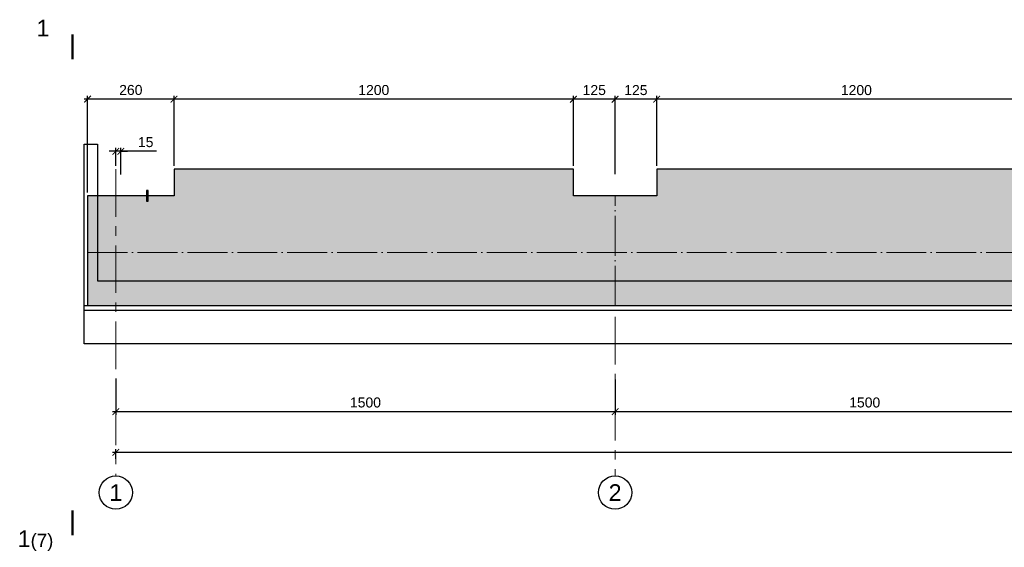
# Model space of a CAD drawing. Header units: millimetres. Extents: x 455957 to 840819, y 463079 to 618741.
# Tile 6 of 13: x 463023 to 492606, y 498613 to 514460. Entities that reach past the tile are written whole.
import ezdxf

# ---------------------------------------------------------------- set-up
doc = ezdxf.new("R2010")
doc.units = ezdxf.units.MM
doc.linetypes.add('ACAD_ISO04W100', pattern=[30, 24, -3, 0, -3])
doc.linetypes.add('осевая', pattern=[50.8, 31.75, -6.35, 6.35, -6.35])
for name, color, linetype, lineweight in [('Бетон', 7, 'Continuous', 50), ('ГТО-2_Размеры', 7, 'Continuous', 15), ('Отдел_Заглавные надписи', 7, 'Continuous', 30), ('Отдел_Разрезы. Сечения. Узлы', 7, 'Continuous', 15)]:
    doc.layers.add(name, color=color, linetype=linetype, lineweight=lineweight)
doc.layers.add('Оси', color=1, linetype='осевая')
doc.layers.add('Штриховка', color=7, linetype='Continuous')
doc.styles.add('arial', font='arial.ttf')
doc.styles.add('аrial', font='arial.ttf')
doc.styles.add('ариал 0.9', font='arial.ttf', dxfattribs={"width": 0.9})
doc.styles.add('Рогун1', font='arial.ttf')
doc.dimstyles.new('100 мм', dxfattribs={"dimscale": 100, "dimtxt": 3.5, "dimasz": 2, "dimexe": 1, "dimexo": 1, "dimgap": 1.2, "dimtad": 1, "dimdec": 0, "dimlfac": 0.1, "dimrnd": 0.0001, "dimtxsty": 'Рогун1', "dimblk": 'ARCHTICK', "dimcen": 2.5, "dimdle": 1, "dimaunit": 1, "dimadec": 1, "dimazin": 0, "dimtfac": 1, "dimtdec": 0, "dimtmove": 1, "dimatfit": 3, "dimldrblk": 'ARCHTICK', "dimfxl": 1, "dimtfill": 1, "dimarcsym": 0})

# ---------------------------------------------------------------- blocks, each defined once
blk = doc.blocks.new('_ArchTick')
at = {"color": 0, "linetype": 'ByBlock', "const_width": 0.15}
blk.add_lwpolyline([(-0.5, -0.5), (0.5, 0.5)], dxfattribs=at)
blk = doc.blocks.new('*D12')
at = {"layer": 'Defpoints', "color": 0, "transparency": 16777216}
for p in [(465912, 503786), (480912, 503751), (480912, 502688)]:
    blk.add_point(p, dxfattribs=at)
at = {"layer": 'ГТО-2_Размеры', "color": 0, "lineweight": -2, "transparency": 16777216}
for p, q in [((465912, 503686), (465912, 502588)), ((480912, 503651), (480912, 502588)), ((465812, 502688), (481012, 502688))]:
    blk.add_line(p, q, dxfattribs=at)
at = {"layer": 'ГТО-2_Размеры', "color": 0, "lineweight": -2, "transparency": 16777216, "xscale": 200, "yscale": 200, "zscale": 200, "rotation": 180}
blk.add_blockref('_ArchTick', (465912, 502688), dxfattribs=at)
at = {"layer": 'ГТО-2_Размеры', "color": 0, "lineweight": -2, "transparency": 16777216, "xscale": 200, "yscale": 200, "zscale": 200}
blk.add_blockref('_ArchTick', (480912, 502688), dxfattribs=at)
at = {"layer": 'ГТО-2_Размеры', "color": 0, "transparency": 16777216, "insert": (473412, 502961), "char_height": 300, "attachment_point": 5, "style": 'Рогун1'}
blk.add_mtext('1500', dxfattribs=at)
blk = doc.blocks.new('*D13')
at = {"layer": 'Defpoints', "color": 0, "transparency": 16777216}
for p in [(480912, 503202), (495912, 503050), (495912, 502688)]:
    blk.add_point(p, dxfattribs=at)
at = {"layer": 'ГТО-2_Размеры', "color": 0, "lineweight": -2, "transparency": 16777216}
for p, q in [((480912, 503102), (480912, 502588)), ((495912, 502950), (495912, 502588)), ((480812, 502688), (496012, 502688))]:
    blk.add_line(p, q, dxfattribs=at)
at = {"layer": 'ГТО-2_Размеры', "color": 0, "lineweight": -2, "transparency": 16777216, "xscale": 200, "yscale": 200, "zscale": 200, "rotation": 180}
blk.add_blockref('_ArchTick', (480912, 502688), dxfattribs=at)
at = {"layer": 'ГТО-2_Размеры', "color": 0, "lineweight": -2, "transparency": 16777216, "xscale": 200, "yscale": 200, "zscale": 200}
blk.add_blockref('_ArchTick', (495912, 502688), dxfattribs=at)
at = {"layer": 'ГТО-2_Размеры', "color": 0, "transparency": 16777216, "insert": (488412, 502961), "char_height": 300, "attachment_point": 5, "style": 'Рогун1'}
blk.add_mtext('1500', dxfattribs=at)
blk = doc.blocks.new('*D11')
at = {"layer": 'Defpoints', "color": 0, "transparency": 16777216}
for p in [(525912, 501962), (465912, 501463), (465912, 501165)]:
    blk.add_point(p, dxfattribs=at)
at = {"layer": 'ГТО-2_Размеры', "color": 0, "lineweight": -2, "transparency": 16777216}
for p, q in [((525912, 501862), (525912, 501363)), ((526012, 501463), (465812, 501463)), ((465912, 501265), (465912, 501563))]:
    blk.add_line(p, q, dxfattribs=at)
at = {"layer": 'ГТО-2_Размеры', "color": 0, "lineweight": -2, "transparency": 16777216, "xscale": 200, "yscale": 200, "zscale": 200, "rotation": 180}
blk.add_blockref('_ArchTick', (465912, 501463), dxfattribs=at)
at = {"layer": 'ГТО-2_Размеры', "color": 0, "lineweight": -2, "transparency": 16777216, "xscale": 200, "yscale": 200, "zscale": 200}
blk.add_blockref('_ArchTick', (525912, 501463), dxfattribs=at)
at = {"layer": 'ГТО-2_Размеры', "color": 0, "transparency": 16777216, "insert": (495912, 501736), "char_height": 300, "attachment_point": 5, "style": 'Рогун1', "bg_fill": 3, "box_fill_scale": 1.1, "bg_fill_color": 256, "bg_fill_true_color": 13158600, "bg_fill_transparency": 0}
blk.add_mtext('6000', dxfattribs=at)
blk = doc.blocks.new('*D19')
at = {"layer": 'Defpoints', "color": 0, "transparency": 16777216}
for p in [(482162, 512071), (482162, 509971), (494162, 509971)]:
    blk.add_point(p, dxfattribs=at)
at = {"layer": 'ГТО-2_Размеры', "color": 0, "lineweight": -2, "transparency": 16777216}
for p, q in [((482162, 510071), (482162, 512171)), ((494162, 510071), (494162, 512171)), ((494262, 512071), (482062, 512071))]:
    blk.add_line(p, q, dxfattribs=at)
at = {"layer": 'ГТО-2_Размеры', "color": 0, "lineweight": -2, "transparency": 16777216, "xscale": 200, "yscale": 200, "zscale": 200, "rotation": 180}
blk.add_blockref('_ArchTick', (482162, 512071), dxfattribs=at)
at = {"layer": 'ГТО-2_Размеры', "color": 0, "lineweight": -2, "transparency": 16777216, "xscale": 200, "yscale": 200, "zscale": 200}
blk.add_blockref('_ArchTick', (494162, 512071), dxfattribs=at)
at = {"layer": 'ГТО-2_Размеры', "color": 0, "transparency": 16777216, "insert": (488162, 512344), "char_height": 300, "attachment_point": 5, "style": 'Рогун1'}
blk.add_mtext('1200', dxfattribs=at)
blk = doc.blocks.new('*D20')
at = {"layer": 'Defpoints', "color": 0, "transparency": 16777216}
for p in [(479662, 512072), (479662, 509971), (480912, 509724)]:
    blk.add_point(p, dxfattribs=at)
at = {"layer": 'ГТО-2_Размеры', "color": 0, "lineweight": -2, "transparency": 16777216}
for p, q in [((479662, 510071), (479662, 512172)), ((480912, 509824), (480912, 512172)), ((481012, 512072), (479562, 512072))]:
    blk.add_line(p, q, dxfattribs=at)
at = {"layer": 'ГТО-2_Размеры', "color": 0, "lineweight": -2, "transparency": 16777216, "xscale": 200, "yscale": 200, "zscale": 200, "rotation": 180}
blk.add_blockref('_ArchTick', (479662, 512072), dxfattribs=at)
at = {"layer": 'ГТО-2_Размеры', "color": 0, "lineweight": -2, "transparency": 16777216, "xscale": 200, "yscale": 200, "zscale": 200}
blk.add_blockref('_ArchTick', (480912, 512072), dxfattribs=at)
at = {"layer": 'ГТО-2_Размеры', "color": 0, "transparency": 16777216, "insert": (480287, 512345), "char_height": 300, "attachment_point": 5, "style": 'Рогун1'}
blk.add_mtext('125', dxfattribs=at)
blk = doc.blocks.new('*D21')
at = {"layer": 'Defpoints', "color": 0, "transparency": 16777216}
for p in [(467662, 512073), (467662, 509971), (479662, 509971)]:
    blk.add_point(p, dxfattribs=at)
at = {"layer": 'ГТО-2_Размеры', "color": 0, "lineweight": -2, "transparency": 16777216}
for p, q in [((467662, 510071), (467662, 512173)), ((479662, 510071), (479662, 512173)), ((479762, 512073), (467562, 512073))]:
    blk.add_line(p, q, dxfattribs=at)
at = {"layer": 'ГТО-2_Размеры', "color": 0, "lineweight": -2, "transparency": 16777216, "xscale": 200, "yscale": 200, "zscale": 200, "rotation": 180}
blk.add_blockref('_ArchTick', (467662, 512073), dxfattribs=at)
at = {"layer": 'ГТО-2_Размеры', "color": 0, "lineweight": -2, "transparency": 16777216, "xscale": 200, "yscale": 200, "zscale": 200}
blk.add_blockref('_ArchTick', (479662, 512073), dxfattribs=at)
at = {"layer": 'ГТО-2_Размеры', "color": 0, "transparency": 16777216, "insert": (473662, 512346), "char_height": 300, "attachment_point": 5, "style": 'Рогун1'}
blk.add_mtext('1200', dxfattribs=at)
blk = doc.blocks.new('*D22')
at = {"layer": 'Defpoints', "color": 0, "transparency": 16777216}
for p in [(465062, 512074), (467662, 509971), (465062, 509171)]:
    blk.add_point(p, dxfattribs=at)
at = {"layer": 'ГТО-2_Размеры', "color": 0, "lineweight": -2, "transparency": 16777216}
for p, q in [((465062, 509271), (465062, 512174)), ((467662, 510071), (467662, 512174)), ((467762, 512074), (464962, 512074))]:
    blk.add_line(p, q, dxfattribs=at)
at = {"layer": 'ГТО-2_Размеры', "color": 0, "lineweight": -2, "transparency": 16777216, "xscale": 200, "yscale": 200, "zscale": 200, "rotation": 180}
blk.add_blockref('_ArchTick', (465062, 512074), dxfattribs=at)
at = {"layer": 'ГТО-2_Размеры', "color": 0, "lineweight": -2, "transparency": 16777216, "xscale": 200, "yscale": 200, "zscale": 200}
blk.add_blockref('_ArchTick', (467662, 512074), dxfattribs=at)
at = {"layer": 'ГТО-2_Размеры', "color": 0, "transparency": 16777216, "insert": (466362, 512348), "char_height": 300, "attachment_point": 5, "style": 'Рогун1'}
blk.add_mtext('260', dxfattribs=at)
blk = doc.blocks.new('*D50')
at = {"layer": 'Defpoints', "color": 0, "transparency": 16777216}
for p in [(480912, 512071), (480912, 509971), (482162, 509971)]:
    blk.add_point(p, dxfattribs=at)
at = {"layer": 'ГТО-2_Размеры', "color": 0, "lineweight": -2, "transparency": 16777216}
for p, q in [((480912, 510071), (480912, 512171)), ((482162, 510071), (482162, 512171)), ((482262, 512071), (480812, 512071))]:
    blk.add_line(p, q, dxfattribs=at)
at = {"layer": 'ГТО-2_Размеры', "color": 0, "lineweight": -2, "transparency": 16777216, "xscale": 200, "yscale": 200, "zscale": 200, "rotation": 180}
blk.add_blockref('_ArchTick', (480912, 512071), dxfattribs=at)
at = {"layer": 'ГТО-2_Размеры', "color": 0, "lineweight": -2, "transparency": 16777216, "xscale": 200, "yscale": 200, "zscale": 200}
blk.add_blockref('_ArchTick', (482162, 512071), dxfattribs=at)
at = {"layer": 'ГТО-2_Размеры', "color": 0, "transparency": 16777216, "insert": (481537, 512344), "char_height": 300, "attachment_point": 5, "style": 'Рогун1'}
blk.add_mtext('125', dxfattribs=at)
blk = doc.blocks.new('*D241')
at = {"layer": 'Defpoints', "color": 0, "transparency": 16777216}
for p in [(465912, 510508), (465912, 509968), (466062, 509715)]:
    blk.add_point(p, dxfattribs=at)
at = {"layer": 'ГТО-2_Размеры', "color": 0, "lineweight": -2, "transparency": 16777216}
for p, q in [((465912, 510508), (465712, 510508)), ((465912, 510068), (465912, 510608)), ((466062, 510508), (465912, 510508)), ((466062, 510508), (465912, 510508)), ((466062, 509815), (466062, 510608)), ((466062, 510508), (466262, 510508)), ((467131, 510508), (466062, 510508))]:
    blk.add_line(p, q, dxfattribs=at)
at = {"layer": 'ГТО-2_Размеры', "color": 0, "lineweight": -2, "transparency": 16777216, "xscale": 200, "yscale": 200, "zscale": 200}
blk.add_blockref('_ArchTick', (465912, 510508), dxfattribs=at)
at = {"layer": 'ГТО-2_Размеры', "color": 0, "lineweight": -2, "transparency": 16777216, "xscale": 200, "yscale": 200, "zscale": 200, "rotation": 180}
blk.add_blockref('_ArchTick', (466062, 510508), dxfattribs=at)
at = {"layer": 'ГТО-2_Размеры', "color": 0, "transparency": 16777216, "insert": (466809, 510781), "char_height": 300, "attachment_point": 5, "style": 'Рогун1'}
blk.add_mtext('15', dxfattribs=at)

msp = doc.modelspace()

# ---------------------------------------------------------------- hatches: boundary and pattern name
at = {"layer": 'Штриховка', "lineweight": 13}
h = msp.add_hatch(dxfattribs=at)
h.set_pattern_fill('AR-CONC', color=256, scale=10)
h.set_pattern_definition([(50, (118187.9, -7956.8), (1821.8467, -159.391), [190.5, -2095.5]), (355, (118187.9, -7956.8), (-352.434, 1910.5685), [152.4, -1676.406]), (100.45144, (118339.7, -7970), (1469.4125, 1751.1775), [161.9, -1780.9024]), (46.1842, (118187.9, -7448.8), (2710.7904, -420.423), [285.75, -3143.25]), (96.63556, (118413.8, -7483.8), (2374.041, 2474.261), [242.85, -2671.356]), (351.18415, (118188, -7448.8), (2374.041, 2474.261), [228.6, -2514.597]), (21, (118441.9, -7575.8), (1516.144, -1022.652), [190.5, -2095.5]), (326, (118441.9, -7575.8), (618.0203, 1841.8797), [152.4, -1676.4]), (71.45144, (118568.2, -7661), (2134.164, 819.2277), [161.9, -1780.8994]), (37.5, (118187.9, -7956.8), (30.88603, 845.5504), [0, -1656.08, 0, -1701.8, 0, -1682.75]), (7.5, (118187.9, -7956.8), (668.1966, 1001.8057), [0, -970.28, 0, -1617.98, 0, -641.35]), (327.5, (117621.46, -7956.8), (1355.90595, -57.28744), [0, -635, 0, -1981.2, 0, -2628.9]), (317.5, (117367.5, -7956.8), (1481.2918, 254.265), [0, -825.5, 0, -1315.72, 0, -1866.9])])
h.paths.add_polyline_path([(467661.9873703, 509171.3392228), (465061.9873703, 509171.3392228), (465061.9873703, 505871.3392228), (524911.9873703, 505871.3392228), (525611.9873703, 505871.340078), (525611.9873703, 509171.340078), (524161.9873705, 509171.3392228), (524161.9873705, 509971.3392228), (512161.9873704, 509971.3392228), (512161.9873704, 509171.3392228), (509661.9873704, 509171.3392228), (509661.9873704, 509971.3392228), (497661.9873701, 509971.3392228), (497661.9873701, 509171.3392228), (494161.9873705, 509171.3392228), (494161.9873705, 509971.3392228), (482161.9873704, 509971.3392228), (482161.9873704, 509171.3392228), (479661.9873704, 509171.3392228), (479661.9873704, 509971.3392228), (467661.9873703, 509971.3392228)])

# ---------------------------------------------------------------- linework, layer by layer
at = {"color": 6, "lineweight": 25}
msp.add_lwpolyline([(466888.1064972, 509011.3394778), (466888.1064972, 509331.3394778), (466835.8682434, 509331.3394778), (466835.8682434, 509011.3394778)], close=True, dxfattribs=at)
at = {"color": 4, "linetype": 'ACAD_ISO04W100', "lineweight": 15, "ltscale": 50}
for points in [[(480911.9873703, 505871.3396702), (480911.9873704, 509171.3392228)], [(465061.9873703, 507471.3392228), (525661.9873703, 507471.3392228)]]:
    msp.add_lwpolyline(points, dxfattribs=at)
at = {"color": 3, "lineweight": 25}
msp.add_lwpolyline([(526352.9525671, 505872.6945339), (527661.9873701, 505872.6945339), (527697.2222727, 505721.2532156), (527197.3975667, 505471.3408627), (524626.5771739, 505471.3408627), (524126.752468, 505721.2532156), (464961.9873703, 505721.2532156), (464961.9873703, 505871.3392228), (465061.9873703, 505871.3392228)], dxfattribs=at)
for centre in [(465911.9873703, 500255.559852), (480911.9873703, 500255.559852)]:
    msp.add_circle(centre, 500)
at = {"layer": 'Бетон', "color": 1, "lineweight": 25, "ltscale": 10}
msp.add_lwpolyline([(526161.9873703, 506621.3392228), (527913.288837, 506621.3392228), (527913.288837, 504721.3392228), (464961.9873703, 504721.3392228), (464961.9873703, 510721.3392228), (465361.9873703, 510721.3392228), (465361.9873703, 506621.3392228), (525661.9873703, 506621.3392228)], dxfattribs=at)
at = {"layer": 'Бетон', "color": 2, "lineweight": 25, "ltscale": 10}
msp.add_lwpolyline([(525661.9873703, 505871.3409332), (525661.9873703, 509171.3392228), (524161.9873705, 509171.3392228), (524161.9873705, 509971.3392228), (512161.9873704, 509971.3392228), (512161.9873704, 509171.3392228), (509661.9873704, 509171.3392228), (509661.9873704, 509971.3392228), (497661.9873701, 509971.3392228), (497661.9873701, 509171.3392228), (494161.9873705, 509171.3392228), (494161.9873705, 509971.3392228), (482161.9873704, 509971.3392228), (482161.9873704, 509171.3392228), (479661.9873704, 509171.3392228), (479661.9873704, 509971.3392228), (467661.9873703, 509971.3392228), (467661.9873703, 509171.3392228), (465061.9873703, 509171.3392228), (465061.9873703, 505871.3392228)], close=True, dxfattribs=at)
at = {"layer": 'Оси', "linetype": 'осевая', "lineweight": 15, "ltscale": 45}
for points in [[(465911.9873703, 509968.0646544), (465911.9873703, 500755.559852)], [(480911.9873703, 505532.9520135), (480911.9873703, 500755.559852)]]:
    msp.add_lwpolyline(points, dxfattribs=at)
at = {"layer": 'Отдел_Разрезы. Сечения. Узлы'}
for points in [[(464608.2776962, 513272.5552496, 75, 75, 0), (464608.3206571, 514022.5552485, 75, 75, 0), (464608.3063368, 513772.5552489, 0, 100, 0), (464108.3063376, 513772.5838895, 0, 0, 0), (463358.3063388, 513772.6268505, 0, 0, 0)], [(464608.669782, 499725.672035, 75, 75, 0), (464608.1246143, 498975.6722332, 75, 75, 0), (464608.3063369, 499225.6721672, 0, 100, 0), (464108.3064689, 499226.0356123, 0, 0, 0), (463358.306667, 499226.5807799, 0, 0, 0)]]:
    msp.add_lwpolyline(points, format="xyseb", dxfattribs=at)

# ---------------------------------------------------------------- texts
at = {"insert": (462963.0783667, 499119.6674735), "char_height": 2.5, "attachment_point": 1, "style": 'аrial'}
msp.add_mtext_dynamic_manual_height_columns('{\\H200x;1\\H0.8x;(7)}', width=3148.469281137, gutter_width=12.5, heights=[0], dxfattribs=at)
at = {"layer": 'Отдел_Заглавные надписи', "char_height": 500, "width": 487.007697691, "attachment_point": 5, "style": 'arial'}
for s, insert in [('1', (465911.9873703, 500255.559852)), ('2', (480911.9873703, 500255.559852))]:
    msp.add_mtext(s, dxfattribs=dict(at, insert=insert))
at = {"layer": 'Отдел_Разрезы. Сечения. Узлы', "style": 'ариал 0.9'}
msp.add_text('1', height=500, rotation=360, dxfattribs=at).set_placement((463530.8685574, 513960.1138169, 1507.2841379))

# ---------------------------------------------------------------- dimensions: what is measured, and where the dimension line sits
at = {"layer": 'ГТО-2_Размеры'}
for base, p1, p2, picture, middle in [((465061.9873703, 512074.4001396), (467661.9873703, 509971.3392228), (465061.9873703, 509171.3392228), '*D22', (466361.9873703, 512347.5720359)), ((467661.9873703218, 512073.1501396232), (479661.9873704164, 509971.3392228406), (467661.9873703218, 509971.3392228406), '*D21', (473661.9873703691, 512346.3220359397)), ((479661.9873704, 512071.9001396), (480911.9873704, 509723.6858975), (479661.9873704, 509971.3392228), '*D20', (480286.9873704, 512345.0720359)), ((480911.9873704, 512070.6501396), (482161.9873704, 509971.3392228), (480911.9873704, 509971.3392228), '*D50', (481536.9873704, 512343.8220359)), ((482161.9873704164, 512070.6501396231), (494161.9873705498, 509971.3392228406), (482161.9873704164, 509971.3392228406), '*D19', (488161.9873704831, 512343.8220359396)), ((480911.9873703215, 502688.0992803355), (465911.9873703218, 503785.8692401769), (480911.9873703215, 503751.1375434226), '*D12', (473411.9873703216, 502961.271176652)), ((495911.9873703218, 502688.0992803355), (480911.9873703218, 503201.8077644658), (495911.9873703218, 503050.4909018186), '*D13', (488411.9873703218, 502961.271176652))]:
    dim = msp.add_linear_dim(base=base, p1=p1, p2=p2, dimstyle='100 мм', override={"dimtxt": 3, "dimdec": 6, "dimtfill": 0}, dxfattribs=at)
    dim.commit()
    dim.dimension.update_dxf_attribs({"geometry": picture, "text_midpoint": middle})
dim = msp.add_linear_dim(base=(465911.9873703, 510507.7338216), p1=(466061.9873703, 509714.5397492), p2=(465911.9873703, 509968.0646544), dimstyle='100 мм', override={"dimtxt": 3, "dimdec": 6, "dimtfill": 0}, dxfattribs=at)
dim.commit()
dim.dimension.update_dxf_attribs({"geometry": '*D241', "text_midpoint": (466808.7545278, 510433.4593676), "dimtype": 160})

# ---------------------------------------------------------------- next in the draw order: dimensions: what is measured, and where the dimension line sits
dim = msp.add_linear_dim(base=(465911.9873703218, 501462.5684043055), p1=(525911.9873703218, 501961.8003980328), p2=(465911.9873703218, 501164.5513759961), dimstyle='100 мм', override={"dimtxt": 3, "dimdec": 6, "dimtfill": 1}, dxfattribs=at)
dim.commit()
dim.dimension.update_dxf_attribs({"geometry": '*D11', "text_midpoint": (495911.9873703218, 501462.5684043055), "dimtype": 160})

doc.saveas('drawing.dxf')
